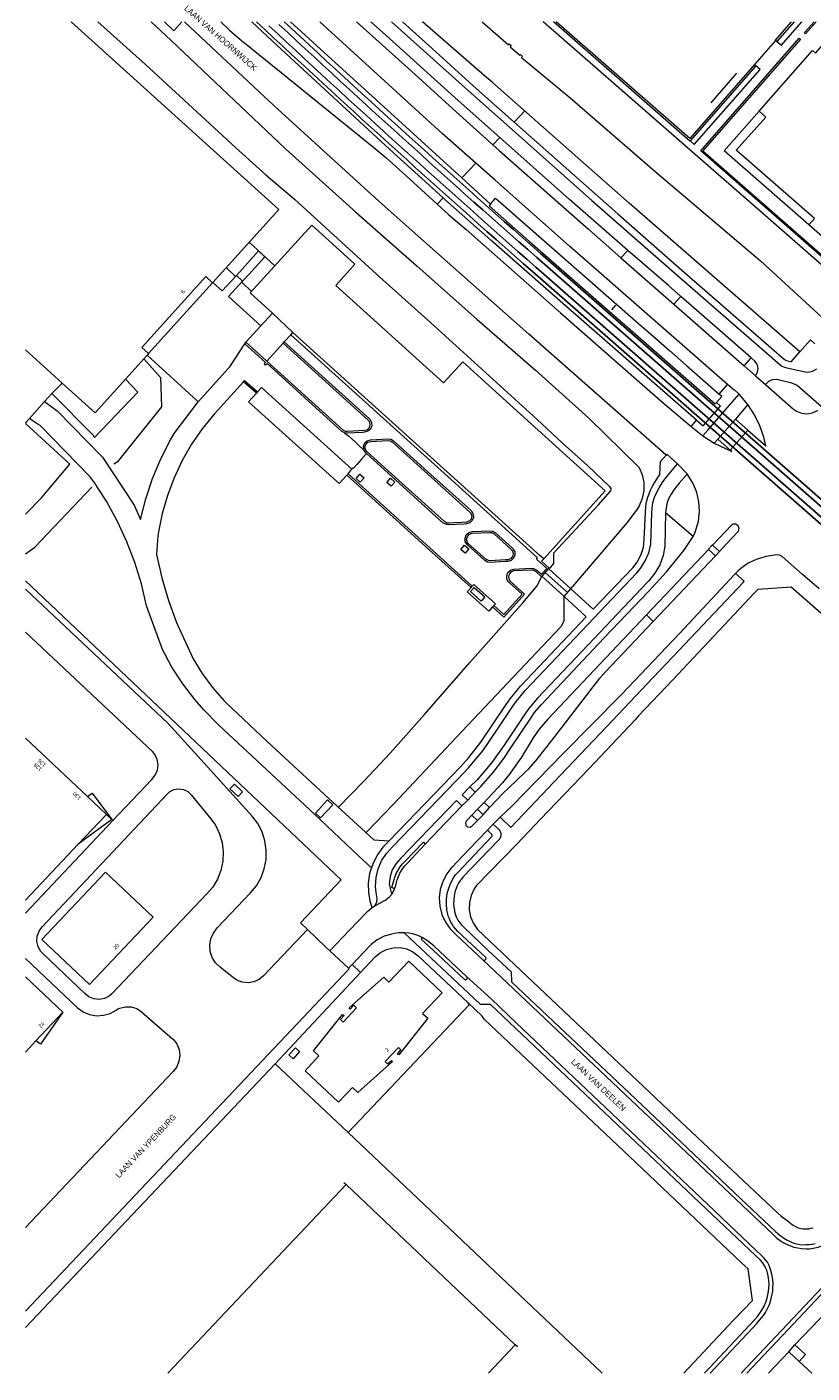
# Model space of a CAD drawing. Header units: metres. Extents: x 83575 to 86200, y 450600 to 453750.
# Tile 21 of 94: x 84400 to 84604, y 450950 to 451299. Entities that reach past the tile are written whole.
import ezdxf
from ezdxf.enums import TextEntityAlignment as Align

# ---------------------------------------------------------------- set-up
doc = ezdxf.new("R2010")
doc.units = ezdxf.units.M
for name, color, linetype, lineweight in [('gw-bs-grondwerklijn', 253, 'Continuous', 18), ('kd-bs-kadastralegrens', 253, 'Continuous', 18), ('og-bs-bebouwing', 253, 'Continuous', 18), ('og-bs-huisnummer', 253, 'Continuous', 18), ('og-bs-spoor HTM', 253, 'Continuous', 25), ('og-bs-straatnaam', 253, 'Continuous', 25), ('vh-bs-randverharding', 253, 'Continuous', 18)]:
    doc.layers.add(name, color=color, linetype=linetype, lineweight=lineweight)
doc.styles.add('Styledgn001', font='dgn001.shx')

msp = doc.modelspace()

# ---------------------------------------------------------------- linework, layer by layer
at = {"layer": 'gw-bs-grondwerklijn'}
for p, q in [((84418.75, 451300), (84431.06, 451288.92)), ((84432.53, 451300), (84437.71, 451295.16)), ((84468.59, 451300), (84512.95, 451259.55)), ((84518.26, 451300), (84525.04, 451294.06)), ((84437.71, 451295.16), (84452.38, 451281.2)), ((84525.51, 451293.53), (84528.02, 451291.37)), ((84431.06, 451288.92), (84454.38, 451267.4)), ((84452.38, 451281.2), (84467.36, 451267.1)), ((84529.24, 451276.9), (84526.52, 451274.01)), ((84520.99, 451268.11), (84522.8, 451270.04)), ((84454.38, 451267.4), (84462.27, 451260.32)), ((84467.36, 451267.1), (84485.55, 451250.71)), ((84516.57, 451263.41), (84512.95, 451259.55)), ((84462.27, 451260.32), (84469.62, 451254.05)), ((84512.95, 451259.55), (84520.41, 451252.75)), ((84469.62, 451254.05), (84490.87, 451234.58)), ((84506.57, 451252.77), (84508.11, 451254.4)), ((84485.55, 451250.71), (84501.44, 451236.68)), ((84457.93, 451242.89), (84464.54, 451236.78)), ((84454.38, 451234.06), (84451.99, 451236.32)), ((84501.44, 451236.68), (84516.83, 451222.94)), ((84458.52, 451230.13), (84455.98, 451232.54)), ((84490.87, 451234.58), (84504.89, 451222.07)), ((84504.89, 451222.07), (84532.41, 451197.03)), ((84516.83, 451222.94), (84532.07, 451209.72)), ((84430.65, 451212.71), (84434.95, 451207.84)), ((84429.07, 451204.07), (84425.88, 451207.43)), ((84434.95, 451207.84), (84435.21, 451200.26)), ((84532.07, 451209.72), (84545.82, 451197.35)), ((84417.83, 451192.23), (84429.07, 451204.07)), ((84435.21, 451200.26), (84423.71, 451185.97)), ((84532.41, 451197.03), (84539.07, 451190.88)), ((84545.82, 451197.35), (84558.85, 451184.57)), ((84583.78, 451197.07), (84587.02, 451194.23)), ((84539.07, 451190.88), (84545.52, 451185.08)), ((84582.45, 451189.07), (84579.24, 451191.91)), ((84404.12, 451176.69), (84411.53, 451185.42)), ((84423.71, 451185.97), (84422.92, 451185.39)), ((84545.52, 451185.08), (84551.21, 451179.63)), ((84558.85, 451184.57), (84559.64, 451182.67)), ((84402.45, 451163.92), (84417.18, 451179.44)), ((84551.21, 451179.63), (84551.55, 451179.14)), ((84559.64, 451182.67), (84560.05, 451180.65)), ((84560.05, 451180.65), (84560.07, 451178.59)), ((84400, 451172.42), (84404.12, 451176.69)), ((84548.24, 451174.75), (84551.46, 451178.42)), ((84551.55, 451179.14), (84551.46, 451178.42)), ((84559.68, 451176.56), (84558.92, 451174.65)), ((84560.07, 451178.59), (84559.68, 451176.56)), ((84536.79, 451162.44), (84548.24, 451174.75)), ((84555.86, 451170.28), (84558.09, 451173.3)), ((84558.92, 451174.65), (84558.09, 451173.3)), ((84541.22, 451153.14), (84555.86, 451170.28)), ((84400, 451162.23), (84402.45, 451163.92)), ((84536.79, 451159.72), (84536.79, 451162.44)), ((84535.58, 451158.47), (84535.99, 451158.7)), ((84535.99, 451158.7), (84536.79, 451159.72)), ((84532.45, 451153.9), (84533.54, 451156.04)), ((84533.54, 451156.04), (84533.62, 451156.26)), ((84528.75, 451149.46), (84532.45, 451153.9)), ((84515.08, 451134.03), (84528.75, 451149.46)), ((84539.37, 451150.98), (84539.44, 451151.14)), ((84539.37, 451150.98), (84539.41, 451144.75)), ((84539.41, 451144.75), (84538.56, 451143.31)), ((84538.56, 451143.31), (84532.28, 451136.64)), ((84503.28, 451120.55), (84515.08, 451134.03)), ((84532.28, 451136.64), (84512.95, 451116.19)), ((84494.4, 451110.6), (84503.28, 451120.55)), ((84512.95, 451116.19), (84495.16, 451097.23)), ((84487.72, 451103.41), (84494.4, 451110.6)), ((84481.01, 451096.56), (84487.72, 451103.41)), ((84495.16, 451097.23), (84488.18, 451089.99))]:
    msp.add_line(p, q, dxfattribs=at)
for points in [[(84508.11, 451254.4), (84494.33, 451266.94), (84463.98, 451294.95), (84458.61, 451300)], [(84600.47, 451214.5), (84556.32, 451253.05), (84520.79, 451284.33), (84518.76, 451286.12), (84502.75, 451300)], [(84525.04, 451294.06), (84525.2, 451294.26), (84525.76, 451293.84), (84525.51, 451293.53)], [(84528.02, 451291.37), (84528.12, 451291.49), (84528.64, 451291.01), (84528.45, 451290.78)], [(84528.45, 451290.78), (84540.89, 451280.38), (84562.93, 451261.3), (84590.32, 451238.1), (84608.37, 451221.42)], [(84573.69, 451196.81), (84539.8, 451226.46), (84520.52, 451243.44), (84508.56, 451253.99), (84508.11, 451254.4)], [(84409.52, 451206.43), (84406.82, 451203.74), (84404.93, 451201.6)], [(84401.09, 451197.24), (84400.29, 451196.34), (84400, 451196)], [(84400, 451155.18), (84481.72, 451077.79), (84471.18, 451066.63), (84472.98, 451064.91)]]:
    msp.add_lwpolyline(points, dxfattribs=at)
at = {"layer": 'kd-bs-kadastralegrens'}
for p, q in [((84584.06, 451286.65), (84577.46, 451279.04)), ((84551.81, 451225.37), (84552.86, 451226.57)), ((84406.82, 451203.74), (84417.61, 451192.8)), ((84400, 451195.95), (84411.53, 451185.42)), ((84417.61, 451192.8), (84417.65, 451192.46)), ((84534.58, 451157.36), (84540.33, 451152.14)), ((84514.69, 451045.96), (84514.65, 451045.92)), ((84464.62, 451030.13), (84400, 450961.8)), ((84482.4, 450999.39), (84483.03, 450998.81)), ((84527.45, 450956.76), (84526.82, 450957.34)), ((84603.56, 450950), (84600.33, 450953.04))]:
    msp.add_line(p, q, dxfattribs=at)
msp.add_lwpolyline([(84483.51, 451012.32), (84464.62, 451030.13), (84486.71, 451053.76)], dxfattribs=at)
at = {"layer": 'og-bs-bebouwing'}
for p, q in [((84599.01, 451300), (84594.55, 451294.88)), ((84594.21, 451295.16), (84588.75, 451288.93)), ((84594.55, 451294.88), (84594.21, 451295.16)), ((84589.1, 451288.62), (84572.09, 451269.12)), ((84588.75, 451288.93), (84589.1, 451288.62)), ((84580.92, 451266.56), (84589.97, 451276.83)), ((84602.82, 451247.44), (84580.92, 451266.56)), ((84448.46, 451232.41), (84431.87, 451214.06)), ((84469.18, 451219.48), (84463.93, 451224.52)), ((84468.7, 451218.95), (84469.18, 451219.48)), ((84409.52, 451206.43), (84400, 451215.05)), ((84456.8, 451216.59), (84457.07, 451217)), ((84466.69, 451216.74), (84467.02, 451217.11)), ((84459.8, 451203.76), (84456.42, 451206.77)), ((84460.11, 451204.11), (84459.8, 451203.76)), ((84483.19, 451182.59), (84483.51, 451182.95)), ((84483.51, 451182.95), (84515.68, 451153.83)), ((84535.44, 451158.35), (84533.72, 451156.38)), ((84515.36, 451153.48), (84515.68, 451153.83)), ((84515.68, 451153.83), (84516.08, 451154.27)), ((84521.25, 451148.79), (84520.93, 451148.43)), ((84416.04, 451099.31), (84417.3, 451100.23)), ((84417.3, 451100.23), (84422.39, 451093.4)), ((84422.39, 451093.4), (84413.69, 451086.95)), ((84409.66, 451043.44), (84403.9, 451035.19)), ((84403.9, 451035.19), (84402.69, 451036.01)), ((84597.61, 450955.53), (84599.22, 450957.29))]:
    msp.add_line(p, q, dxfattribs=at)
for points in [[(84411.88, 451300), (84465.6, 451251.37), (84448.51, 451232.47)], [(84572.09, 451269.12), (84572.03, 451269.06), (84536.66, 451300)], [(84588.75, 451288.93), (84588.72, 451288.95), (84571.98, 451269.76), (84537.43, 451300)], [(84633.96, 451300), (84643.16, 451291.96), (84641.65, 451290.24), (84650.58, 451282.15), (84641.08, 451271.13), (84642.77, 451269.6), (84614.43, 451237.24), (84602.82, 451247.44), (84604.24, 451249.03), (84584, 451266.75), (84591.65, 451275.26), (84589.97, 451276.83), (84603.72, 451292.55), (84604.52, 451291.86), (84609.58, 451297.63), (84608.79, 451298.32), (84610.26, 451300)], [(84594.21, 451295.16), (84594.16, 451295.2), (84598.35, 451300)], [(84604.68, 451300), (84601.94, 451296.89), (84601.66, 451297.18), (84604.15, 451300)], [(84575.35, 451266.53), (84618.81, 451228.45), (84645.43, 451258.81), (84648.57, 451262.02), (84649.69, 451263.04), (84646.9, 451265.5), (84647.13, 451265.76), (84650.25, 451263.08), (84646.76, 451259.73), (84645.66, 451258.55), (84618.82, 451228.01), (84574.85, 451266.53), (84600.33, 451295.74), (84600.5, 451295.59), (84600.64, 451295.47), (84575.35, 451266.53)], [(84463.93, 451224.52), (84458.18, 451229.75), (84474.11, 451247.35), (84478.54, 451243.35), (84485.31, 451237.18), (84480.36, 451231.73), (84508.2, 451206.52), (84513.22, 451211.9), (84521.79, 451204.12), (84550.09, 451178.47), (84534.18, 451160.92)], [(84448.51, 451232.47), (84448.46, 451232.41), (84446.68, 451234.02), (84430.09, 451215.67), (84431.87, 451214.06), (84431.48, 451213.62)], [(84521.25, 451148.79), (84523.83, 451146.45), (84526.01, 451148.86), (84528.57, 451151.72), (84525.21, 451154.76), (84525.09, 451154.87), (84524.65, 451155.65), (84524.59, 451156.53), (84524.92, 451157.36), (84525.57, 451157.97), (84526.42, 451158.23), (84530.95, 451158.48), (84531.52, 451158.4), (84532.38, 451157.96), (84533.59, 451156.88), (84534.94, 451158.43), (84532.27, 451160.84), (84532.58, 451161.19), (84510.28, 451181.32), (84468.7, 451218.95)], [(84534.18, 451160.92), (84533.17, 451161.79), (84469.18, 451219.48)], [(84482.64, 451193.56), (84481.78, 451194), (84477.1, 451198.26), (84472.21, 451202.69), (84462.54, 451211.47), (84462.18, 451211.09), (84461.86, 451211.38), (84462.13, 451211.71), (84456.8, 451216.59)], [(84457.07, 451217), (84462.33, 451212.27), (84462.49, 451212.11)], [(84462.49, 451212.11), (84482.14, 451194.33), (84482.76, 451193.97), (84483.25, 451193.94), (84487.78, 451194.18), (84488.51, 451194.39), (84489.05, 451194.94), (84489.25, 451195.69), (84489.05, 451196.43), (84488.74, 451196.82), (84466.69, 451216.74)], [(84467.02, 451217.11), (84489.04, 451197.16), (84489.22, 451196.97), (84489.63, 451196.2), (84489.67, 451195.32), (84489.31, 451194.51), (84488.64, 451193.94), (84487.79, 451193.72), (84487.28, 451193.65), (84483.25, 451193.47), (84482.64, 451193.56)], [(84431.48, 451213.62), (84418.02, 451198.74), (84409.52, 451206.43)], [(84456.42, 451206.77), (84456.71, 451207.09), (84460.11, 451204.11)], [(84487.72, 451188.94), (84487.56, 451189.21), (84487.5, 451190.09), (84487.82, 451190.9), (84488.47, 451191.49), (84489.32, 451191.74), (84493.89, 451191.95), (84494.59, 451191.87), (84495.29, 451191.44), (84504.98, 451182.71)], [(84515.04, 451173.02), (84515.33, 451172.68), (84515.55, 451171.95), (84515.39, 451171.19), (84514.87, 451170.62), (84514.14, 451170.38), (84513.02, 451170.3), (84510.98, 451170.19), (84509.57, 451170.14), (84509.13, 451170.17), (84508.45, 451170.53), (84496.56, 451181.26), (84488.45, 451188.6), (84488.09, 451189.03), (84487.9, 451189.78), (84488.1, 451190.53), (84488.64, 451191.08), (84489.38, 451191.29), (84493.92, 451191.51), (84494.37, 451191.47), (84495.03, 451191.11), (84503.21, 451183.71), (84515.04, 451173.02)], [(84488.33, 451188.15), (84488.18, 451188.29), (84488, 451188.45), (84487.72, 451188.94)], [(84504.98, 451182.71), (84515.35, 451173.37), (84515.46, 451173.26), (84515.91, 451172.5), (84515.99, 451171.62), (84515.68, 451170.8), (84515.03, 451170.19), (84514.19, 451169.93), (84513.59, 451169.88), (84511.55, 451169.77), (84509.59, 451169.68), (84509, 451169.75), (84508.16, 451170.17), (84488.33, 451188.15)], [(84515.36, 451153.48), (84504.44, 451163.35), (84483.19, 451182.59)], [(84526.39, 451161.06), (84525.74, 451160.47), (84524.89, 451160.22), (84524.31, 451160.18), (84520.31, 451159.96), (84519.6, 451160.04), (84518.89, 451160.47), (84514.42, 451164.5), (84514.32, 451164.59), (84513.87, 451165.35), (84513.8, 451166.24), (84514.12, 451167.07), (84514.76, 451167.68), (84515.61, 451167.95), (84520.21, 451168.17), (84520.89, 451168.1), (84521.62, 451167.67), (84526.07, 451163.66), (84526.21, 451163.52), (84526.65, 451162.76), (84526.72, 451161.88), (84526.39, 451161.06)], [(84519.2, 451160.81), (84514.73, 451164.81), (84514.44, 451165.16), (84514.22, 451165.91), (84514.4, 451166.67), (84514.92, 451167.25), (84515.66, 451167.5), (84520.21, 451167.72), (84520.69, 451167.7), (84521.3, 451167.35), (84525.76, 451163.33), (84526.09, 451162.95), (84526.3, 451162.21), (84526.11, 451161.46), (84525.59, 451160.9), (84524.85, 451160.67), (84524.29, 451160.63), (84520.28, 451160.39), (84519.86, 451160.44), (84519.2, 451160.81)], [(84534.18, 451160.92), (84534.17, 451160.89), (84533.6, 451160.25), (84535.58, 451158.47), (84535.44, 451158.35)], [(84533.72, 451156.38), (84533.62, 451156.26), (84532.09, 451157.63), (84531.4, 451157.97), (84530.97, 451157.99), (84526.45, 451157.79), (84525.71, 451157.53), (84525.19, 451156.95), (84525.02, 451156.19), (84525.24, 451155.44), (84525.52, 451155.1), (84529.19, 451151.72), (84526.34, 451148.55), (84523.83, 451145.78), (84520.93, 451148.43)], [(84520.93, 451148.43), (84519.95, 451147.32), (84514.34, 451152.34), (84515.36, 451153.48)], [(84517.98, 451149.96), (84515.24, 451152.42), (84516.18, 451153.51), (84518.92, 451151.04), (84517.98, 451149.96)], [(84516.08, 451154.27), (84521.67, 451149.26), (84521.25, 451148.79)], [(84400, 451114.43), (84416.04, 451099.31), (84420.96, 451094.69)], [(84454.12, 451102.51), (84456.2, 451100.52), (84455.08, 451099.31), (84452.95, 451101.29), (84454.12, 451102.51)], [(84478.21, 451098.43), (84479.54, 451097.21), (84476.39, 451093.84), (84475.1, 451095.01), (84478.21, 451098.43)], [(84420.96, 451094.69), (84413.69, 451086.95), (84400, 451072.49)], [(84433.04, 451068.08), (84416.57, 451050.6), (84404.23, 451062.28), (84420.69, 451079.77), (84433.04, 451068.08)], [(84494.11, 451051.27), (84499.21, 451056.66), (84507.85, 451048.48), (84502.78, 451043.14), (84504.19, 451041.9), (84496.68, 451032.39), (84496.31, 451032.64), (84497.18, 451033.7), (84496.56, 451034.33), (84493.1, 451030.73), (84493.75, 451030.06), (84494.76, 451030.97), (84495.06, 451030.69), (84486.01, 451022.63), (84484.66, 451023.97), (84481.05, 451020.13), (84472.39, 451028.32), (84475.98, 451032.18), (84474.58, 451033.46), (84482.12, 451042.91), (84482.47, 451042.64), (84481.57, 451041.57), (84482.26, 451040.92), (84485.72, 451044.58), (84485.05, 451045.26), (84484.04, 451044.25), (84483.81, 451044.56), (84492.75, 451052.56), (84494.11, 451051.27)], [(84400, 451052.64), (84409.66, 451043.44), (84402.69, 451036.01), (84400, 451033.16)], [(84468.2, 451032.44), (84469.89, 451034.26), (84470.97, 451033.25), (84469.29, 451031.43), (84468.2, 451032.44)], [(84436.82, 450950), (84483.03, 450998.81), (84526.82, 450957.34), (84519.87, 450950)], [(84599.22, 450957.29), (84601.94, 450954.8), (84600.33, 450953.04), (84597.61, 450955.53)]]:
    msp.add_lwpolyline(points, dxfattribs=at)
at = {"layer": 'og-bs-spoor HTM'}
for points in [[(84850, 450955.89), (84531.23, 451235.35), (84528.89, 451237.4), (84526.56, 451239.46), (84524.22, 451241.51), (84521.89, 451243.57), (84519.57, 451245.63), (84517.24, 451247.69), (84514.92, 451249.76), (84512.59, 451251.83), (84510.28, 451253.9), (84507.96, 451255.97), (84505.64, 451258.04), (84503.33, 451260.12), (84501.02, 451262.2), (84498.71, 451264.28), (84496.4, 451266.36), (84494.1, 451268.45), (84491.8, 451270.54), (84489.5, 451272.63), (84487.2, 451274.72), (84484.9, 451276.82), (84482.61, 451278.92), (84480.32, 451281.02), (84478.03, 451283.12), (84475.74, 451285.23), (84473.46, 451287.34), (84471.17, 451289.45), (84468.89, 451291.56), (84466.62, 451293.68), (84464.34, 451295.79), (84462.07, 451297.91), (84459.83, 451300)], [(84850, 450957.8), (84532.17, 451236.43), (84529.84, 451238.48), (84527.5, 451240.53), (84525.17, 451242.59), (84522.84, 451244.65), (84520.52, 451246.71), (84518.19, 451248.77), (84515.87, 451250.83), (84513.55, 451252.9), (84511.23, 451254.97), (84508.92, 451257.04), (84506.6, 451259.11), (84504.29, 451261.19), (84501.98, 451263.27), (84499.67, 451265.35), (84497.37, 451267.43), (84495.06, 451269.51), (84492.76, 451271.6), (84490.46, 451273.69), (84488.17, 451275.78), (84485.87, 451277.88), (84483.58, 451279.98), (84481.29, 451282.08), (84479, 451284.18), (84476.71, 451286.28), (84474.43, 451288.39), (84472.15, 451290.5), (84469.87, 451292.61), (84467.59, 451294.73), (84465.32, 451296.84), (84463.04, 451298.96)], [(84465.62, 451299.32), (84467.89, 451297.2), (84470.17, 451295.09), (84472.44, 451292.98), (84474.72, 451290.87), (84477, 451288.76), (84479.29, 451286.66), (84481.57, 451284.55), (84483.86, 451282.46), (84486.15, 451280.36), (84488.44, 451278.26), (84490.74, 451276.17), (84493.03, 451274.08), (84495.33, 451271.99), (84497.63, 451269.91), (84499.93, 451267.83), (84502.24, 451265.75), (84504.54, 451263.67), (84506.85, 451261.59), (84509.17, 451259.52), (84511.48, 451257.45), (84513.79, 451255.38), (84516.11, 451253.31), (84518.43, 451251.25), (84520.75, 451249.19), (84523.08, 451247.13), (84525.4, 451245.07), (84527.73, 451243.02), (84530.06, 451240.97), (84532.4, 451238.92), (84850, 450960.48)], [(84466.99, 451300), (84468.87, 451298.25), (84471.14, 451296.14), (84473.42, 451294.03), (84475.7, 451291.92), (84477.98, 451289.82), (84480.26, 451287.71), (84482.54, 451285.61), (84484.83, 451283.51), (84487.12, 451281.42), (84489.41, 451279.32), (84491.7, 451277.23), (84494, 451275.14), (84496.29, 451273.06), (84498.59, 451270.97), (84500.9, 451268.89), (84503.2, 451266.81), (84505.5, 451264.73), (84507.81, 451262.66), (84510.12, 451260.59), (84512.43, 451258.52), (84514.75, 451256.45), (84517.07, 451254.39), (84519.38, 451252.32), (84521.71, 451250.26), (84524.03, 451248.2), (84526.35, 451246.15), (84528.68, 451244.1), (84531.01, 451242.04), (84533.34, 451240), (84850, 450962.39)]]:
    msp.add_lwpolyline(points, dxfattribs=at)
at = {"layer": 'vh-bs-randverharding'}
for p, q in [((84525.28, 451272.68), (84546.65, 451253.67)), ((84520.41, 451252.75), (84521.72, 451254.27)), ((84521.72, 451254.27), (84558.71, 451221.85)), ((84554.17, 451238.86), (84555.97, 451240.78)), ((84554.17, 451238.86), (84567.89, 451226.82)), ((84448.51, 451232.47), (84450.97, 451230.27)), ((84450.97, 451230.27), (84454.62, 451234.32)), ((84456.23, 451232.81), (84452.6, 451228.8)), ((84454.62, 451234.32), (84456.23, 451232.81)), ((84452.6, 451228.8), (84460.95, 451221.28)), ((84569.65, 451228.88), (84567.89, 451226.82)), ((84587.86, 451212.97), (84569.65, 451228.88)), ((84567.89, 451226.82), (84586.03, 451210.89)), ((84457.07, 451217), (84460.95, 451221.28)), ((84460.95, 451221.28), (84463.93, 451224.52)), ((84558.71, 451221.85), (84563.09, 451218.01)), ((84468.7, 451218.95), (84467.02, 451217.11)), ((84563.09, 451218.01), (84566.69, 451214.85)), ((84466.69, 451216.74), (84462.49, 451212.11)), ((84566.69, 451214.85), (84571.12, 451210.97)), ((84598.24, 451211.95), (84600.47, 451214.5)), ((84571.12, 451210.97), (84576.78, 451206.02)), ((84586.03, 451210.89), (84587.86, 451212.97)), ((84586.03, 451210.89), (84588.96, 451208.32)), ((84444.73, 451201.58), (84452.6, 451210.27)), ((84588.96, 451208.32), (84591.62, 451206.02)), ((84461.12, 451205.24), (84460.11, 451204.11)), ((84484.52, 451184.08), (84461.12, 451205.24)), ((84576.78, 451206.02), (84579.61, 451203.54)), ((84579.61, 451203.54), (84581.79, 451206.05)), ((84404.93, 451201.6), (84401.09, 451197.24)), ((84578.9, 451201.35), (84580.29, 451202.94)), ((84580.29, 451202.94), (84579.61, 451203.54)), ((84587, 451200.84), (84583.78, 451197.07)), ((84587, 451200.84), (84584.79, 451203.57)), ((84572.32, 451195.18), (84573.69, 451196.81)), ((84583.78, 451197.07), (84579.24, 451191.91)), ((84482.64, 451193.56), (84483.64, 451192.71)), ((84572.32, 451195.18), (84575.35, 451192.72)), ((84582.45, 451189.07), (84587.02, 451194.23)), ((84483.64, 451192.71), (84484.39, 451192.05)), ((84484.39, 451192.05), (84485.42, 451191.09)), ((84485.42, 451191.09), (84486.15, 451190.42)), ((84486.15, 451190.42), (84487.72, 451188.94)), ((84575.35, 451192.72), (84578.26, 451190.82)), ((84579.24, 451191.91), (84578.26, 451190.82)), ((84487.04, 451186.73), (84486.38, 451186)), ((84488.33, 451188.15), (84487.04, 451186.73)), ((84483.51, 451182.95), (84484.52, 451184.08)), ((84485.08, 451184.53), (84484.52, 451184.08)), ((84485.76, 451185.31), (84485.08, 451184.53)), ((84486.38, 451186), (84485.76, 451185.31)), ((84571.32, 451182.88), (84568.82, 451185.49)), ((84572.84, 451166.67), (84565.72, 451172.82)), ((84576.8, 451163.33), (84560.74, 451146.35)), ((84578.6, 451161.71), (84576.8, 451163.33)), ((84577.83, 451164.44), (84579.67, 451162.83)), ((84578.6, 451161.71), (84579.67, 451162.83)), ((84562.49, 451144.67), (84578.6, 451161.71)), ((84539.44, 451151.14), (84533.72, 451156.38)), ((84535.44, 451158.35), (84541.22, 451153.14)), ((84583.85, 451157.06), (84583.68, 451156.89)), ((84605.45, 451153.09), (84601.17, 451156.85)), ((84539.44, 451151.14), (84541.22, 451153.14)), ((84550.04, 451131.5), (84562.49, 451144.67)), ((84562.49, 451144.67), (84560.74, 451146.35)), ((84514.49, 451098.42), (84516.44, 451100.44)), ((84515.07, 451101.8), (84516.44, 451100.44)), ((84512.99, 451096.92), (84514.49, 451098.42)), ((84517.02, 451096.04), (84515.55, 451094.48)), ((84518.75, 451097.82), (84517.02, 451096.04)), ((84517.02, 451096.04), (84518.46, 451094.62)), ((84518.46, 451094.62), (84520.17, 451096.46)), ((84518.75, 451097.82), (84520.17, 451096.46)), ((84422.65, 451093.11), (84400, 451069.16)), ((84420.96, 451094.69), (84422.65, 451093.11)), ((84516.99, 451093.12), (84515.55, 451094.48)), ((84516.99, 451093.12), (84518.46, 451094.62)), ((84522.87, 451094), (84521.09, 451092.17)), ((84519.58, 451090.61), (84514.76, 451085.64)), ((84521.09, 451092.17), (84519.58, 451090.61)), ((84498.82, 451082), (84503.51, 451087.03)), ((84498.23, 451081.36), (84498.82, 451082)), ((84496.25, 451077.73), (84496.56, 451078.64)), ((84496.56, 451078.64), (84496.93, 451079.45)), ((84496.93, 451079.45), (84497.34, 451080.2)), ((84497.34, 451080.2), (84497.86, 451080.92)), ((84497.86, 451080.92), (84498.23, 451081.36)), ((84495.54, 451075.45), (84495.68, 451075.81)), ((84495.68, 451075.81), (84495.97, 451076.74)), ((84495.97, 451076.74), (84496.25, 451077.73)), ((84489.72, 451070.56), (84490.19, 451070.88)), ((84483.64, 451054.86), (84478.83, 451059.34)), ((84501.74, 451058.02), (84514.65, 451045.92)), ((84400, 450966.05), (84483.77, 451054.74)), ((84483.64, 451054.86), (84484.57, 451055.83)), ((84483.77, 451054.74), (84483.64, 451054.86)), ((84484.57, 451055.83), (84486.71, 451053.76)), ((84514.9, 451045.4), (84483.51, 451012.32)), ((84518.17, 451042.57), (84514.65, 451045.92)), ((84483.51, 451012.32), (84549.33, 450950)), ((84592.55, 450956.11), (84586.79, 450950)), ((84592.36, 450950), (84597.61, 450955.53))]:
    msp.add_line(p, q, dxfattribs=at)
for points in [[(84440.5, 451300), (84438.4, 451297.67), (84435.97, 451300)], [(84500.09, 451245.87), (84495.43, 451250), (84490.65, 451254.29), (84465.31, 451277.37), (84461.82, 451280.6), (84441.15, 451300)], [(84450.54, 451300), (84452.93, 451297.77), (84456.53, 451294.66), (84456.72, 451294.51), (84490.2, 451267.42), (84493.27, 451264.83), (84498.49, 451260.18), (84506.57, 451252.77)], [(84516.57, 451263.41), (84507.9, 451271.05), (84476.21, 451300)], [(84485.73, 451300), (84499.91, 451287.17), (84510.61, 451277.46), (84520.99, 451268.11)], [(84522.8, 451270.04), (84512.06, 451279.59), (84492.4, 451297.26), (84489.41, 451300)], [(84494.76, 451300), (84514.73, 451282.07), (84525.28, 451272.68)], [(84497.6, 451300), (84505.29, 451293.08), (84515.93, 451283.41), (84526.52, 451274.01)], [(84617.7, 451226.89), (84591.59, 451249.7), (84571.97, 451266.83), (84534.03, 451300)], [(84594.55, 451294.88), (84595.69, 451293.93), (84601, 451300)], [(84572.09, 451269.12), (84573.15, 451268.18), (84590.21, 451287.67), (84589.1, 451288.62)], [(84526.52, 451274.01), (84553.32, 451250.22), (84569.91, 451235.67), (84593.14, 451215.45), (84596.49, 451212.51), (84596.99, 451212.23), (84598.24, 451211.95)], [(84555.97, 451240.78), (84540.86, 451253.97), (84522.8, 451270.04)], [(84520.99, 451268.11), (84522.65, 451266.62), (84545.73, 451246.27), (84554.17, 451238.86)], [(84581.79, 451206.05), (84540.88, 451241.88), (84521.61, 451258.98), (84516.57, 451263.41)], [(84506.57, 451252.77), (84509.59, 451250), (84514.12, 451246.15), (84538.53, 451224.62), (84564.48, 451201.84), (84572.32, 451195.18)], [(84520.41, 451252.75), (84520.07, 451252.36), (84530.53, 451243.09)], [(84546.65, 451253.67), (84568.73, 451234.34), (84591.95, 451214.13), (84595.41, 451211.13), (84595.83, 451210.81), (84596.8, 451210.45), (84601.85, 451209.31), (84602.61, 451209.24), (84603.77, 451209.46), (84604.8, 451210.06), (84604.82, 451210.08)], [(84565.87, 451187.77), (84530.3, 451219.04), (84500.09, 451245.87)], [(84530.53, 451243.09), (84578.59, 451201), (84578.9, 451201.35)], [(84454.62, 451234.32), (84455.46, 451235.24), (84460.35, 451240.65)], [(84460.35, 451240.65), (84461.97, 451239.15), (84457.79, 451234.53), (84456.23, 451232.81)], [(84569.65, 451228.88), (84566.44, 451231.65), (84555.97, 451240.78)], [(84452.6, 451210.27), (84452.9, 451210.61), (84456.8, 451216.59)], [(84600.47, 451214.5), (84603.21, 451217.64), (84604.26, 451216.7), (84604.34, 451216.8)], [(84444.73, 451201.58), (84444.4, 451201.9), (84431.48, 451213.62)], [(84588.96, 451208.32), (84589.2, 451208.62), (84589.53, 451209.26), (84589.68, 451210.28), (84589.44, 451211.29), (84588.83, 451212.12), (84587.86, 451212.97)], [(84606.08, 451200.25), (84599.81, 451205.77), (84599.48, 451206), (84598.42, 451206.43), (84594.5, 451207.32), (84594.4, 451207.33), (84593.33, 451207.26), (84592.36, 451206.8), (84591.62, 451206.02)], [(84456.42, 451206.77), (84448.87, 451198.34), (84445.77, 451194.56), (84442.99, 451190.55), (84440.55, 451186.32), (84438.46, 451181.9), (84436.74, 451177.33), (84435.4, 451172.64), (84434.45, 451167.85), (84434.31, 451166.89)], [(84483.19, 451182.59), (84481.21, 451180.37), (84457.78, 451201.59), (84459.8, 451203.76)], [(84584.79, 451203.57), (84583.56, 451204.64), (84583.49, 451204.56), (84581.79, 451206.05)], [(84591.62, 451206.02), (84598.84, 451199.67), (84599.58, 451199.15), (84600.9, 451198.6), (84602.32, 451198.44), (84603.73, 451198.68), (84605.01, 451199.3), (84605.14, 451199.41)], [(84404.93, 451201.6), (84408.24, 451199.23), (84419.91, 451187.21), (84428.11, 451174.76), (84429.77, 451171.07), (84431.15, 451176.44), (84432.92, 451181.69), (84435.06, 451186.79), (84437.57, 451191.73), (84438.48, 451193.33), (84444.73, 451201.58)], [(84573.69, 451196.81), (84575.41, 451195.3), (84579.91, 451200.46), (84578.9, 451201.35)], [(84575.35, 451192.72), (84576.64, 451194.21), (84581.14, 451199.38), (84584.79, 451203.57)], [(84587.02, 451194.23), (84591.63, 451190.19), (84591.14, 451192.4), (84590.12, 451195.38), (84588.74, 451198.2), (84587, 451200.84)], [(84474.8, 451094.72), (84450.1, 451117.83), (84446.19, 451121.74), (84443.84, 451124.44), (84440.72, 451128.53), (84437.92, 451132.85), (84435.47, 451137.37), (84431.31, 451148.76), (84430.01, 451154.39), (84428.33, 451159.92), (84426.27, 451165.31), (84423.85, 451170.56), (84421.06, 451175.62), (84417.93, 451180.47), (84416.67, 451182.24), (84403.78, 451195.44), (84403.04, 451195.85), (84401.09, 451197.24)], [(84578.26, 451190.82), (84582.89, 451188.68), (84582.45, 451189.07)], [(84541.22, 451153.14), (84546.98, 451147.82), (84557.23, 451158.59), (84558.34, 451159.99), (84559.34, 451161.83), (84559.96, 451163.82), (84560.2, 451165.9), (84560.48, 451173), (84560.6, 451174.44), (84560.79, 451175.64), (84561.13, 451176.84), (84561.44, 451177.76), (84561.84, 451178.7), (84562.25, 451179.5), (84562.68, 451180.31), (84563.32, 451181.31), (84563.92, 451182.22), (84564.26, 451182.69), (84564.38, 451186.1), (84565.87, 451187.77)], [(84568.82, 451185.49), (84566.04, 451187.97), (84565.87, 451187.77)], [(84486.67, 451180.75), (84485.58, 451181.74), (84486.56, 451182.84), (84487.67, 451181.84), (84486.67, 451180.75)], [(84490.19, 451070.88), (84490.54, 451071.2), (84490.99, 451071.99), (84491.07, 451072.91), (84490.77, 451074.48), (84490.63, 451076.04), (84490.76, 451078.33), (84491.29, 451080.57), (84492.2, 451082.67), (84493.46, 451084.59), (84495.03, 451086.26), (84513.82, 451105.79), (84514.67, 451106.72), (84518.38, 451111.18), (84522.21, 451116.77), (84526.21, 451122.72), (84527.1, 451124.01), (84529.39, 451126.81), (84545.57, 451143.92), (84558.16, 451157.19), (84559.23, 451158.42), (84560.47, 451160.36), (84561.36, 451162.48), (84561.87, 451164.73), (84562.15, 451172.78), (84562.23, 451173.99), (84562.44, 451175.41), (84562.87, 451176.86), (84563.33, 451178), (84564.03, 451179.28), (84564.81, 451180.54), (84565.78, 451181.89), (84566.67, 451182.93), (84568.82, 451185.49)], [(84571.32, 451182.88), (84571.2, 451182.74), (84569.21, 451180.46), (84568.42, 451179.52), (84567.77, 451178.6), (84567.17, 451177.65), (84566.5, 451176.4), (84566.17, 451175.46), (84565.99, 451174.62), (84565.8, 451173.52), (84565.72, 451172.82)], [(84573.01, 451167), (84573.45, 451168.01), (84573.55, 451168.28), (84574.2, 451170.68), (84574.46, 451173.16), (84574.32, 451175.64), (84573.79, 451178.07), (84572.87, 451180.38), (84571.59, 451182.51), (84571.32, 451182.88)], [(84494.66, 451179.7), (84493.53, 451180.68), (84494.13, 451181.35), (84494.54, 451181.8), (84495.65, 451180.79), (84494.66, 451179.7)], [(84565.72, 451172.82), (84565.54, 451164.21), (84565.06, 451161.73), (84564.2, 451159.36), (84562.97, 451157.16), (84561.41, 451155.18), (84560.88, 451154.64), (84547.22, 451140.27)], [(84579.67, 451162.83), (84580.5, 451163.71), (84582.72, 451166.06), (84584.61, 451168.1), (84584.75, 451168.79), (84584.5, 451169.43), (84583.94, 451169.84), (84583.25, 451169.89), (84582.84, 451169.71), (84577.83, 451164.44)], [(84434.31, 451166.89), (84433.94, 451161.98), (84435.29, 451156), (84437.02, 451150.12), (84439.14, 451144.36), (84439.44, 451143.63), (84443.44, 451134.99), (84445.75, 451131.16), (84448.4, 451127.56), (84451.35, 451124.21), (84451.9, 451123.64), (84462.58, 451113.57), (84478.54, 451098.84)], [(84516.44, 451100.44), (84517.9, 451101.96), (84521.06, 451105.57), (84523.87, 451109.21), (84525.51, 451111.68), (84531.04, 451119.89), (84531.81, 451121.06), (84533.51, 451123.08), (84549.84, 451140.39), (84561.27, 451152.4), (84565.96, 451157.56), (84570.41, 451163.01), (84572.84, 451166.67)], [(84572.84, 451166.67), (84572.95, 451166.85), (84573.01, 451167)], [(84513.81, 451162.37), (84512.7, 451163.35), (84513.67, 451164.45), (84514.3, 451163.9), (84514.79, 451163.47), (84513.81, 451162.37)], [(84577.83, 451164.44), (84577.63, 451164.22), (84576.84, 451163.38), (84576.8, 451163.33)], [(84601.17, 451156.85), (84595.92, 451161.47), (84595.17, 451161.88), (84594.42, 451161.91), (84591.74, 451161.5), (84589.16, 451160.7), (84587.12, 451159.76), (84585.21, 451158.4), (84584.57, 451157.83), (84583.85, 451157.06)], [(84583.68, 451156.89), (84569.29, 451141.56), (84554.33, 451125.79), (84539.23, 451110.43), (84525.89, 451096.86), (84522.87, 451094)], [(84585.86, 451154.83), (84586.09, 451155.07), (84583.85, 451157.06)], [(84472.98, 451064.91), (84461.59, 451052.88), (84460.49, 451051.97), (84459.12, 451051.34), (84457.63, 451051.08), (84456.13, 451051.22), (84454.72, 451051.75), (84453.5, 451052.63), (84450.38, 451055.15), (84449.24, 451056.26), (84448.36, 451057.65), (84447.84, 451059.21), (84447.72, 451060.85), (84447.99, 451062.47), (84448.65, 451063.98), (84449.65, 451065.29), (84458.28, 451074.35), (84459.8, 451076.24), (84461, 451078.35), (84461.83, 451080.63), (84462.28, 451083.01), (84462.33, 451085.44), (84461.98, 451087.84), (84461.24, 451090.15), (84460.14, 451092.31), (84458.69, 451094.26), (84444.63, 451109.8), (84436.96, 451118.25), (84400, 451153)], [(84522.87, 451094), (84525.66, 451091.34), (84527.3, 451093.02), (84538.47, 451104.75), (84550.55, 451117.5), (84562.49, 451130.12), (84567.62, 451135.5), (84578.32, 451146.86), (84585.86, 451154.83)], [(84588.78, 451152.07), (84567.59, 451129.54), (84558.74, 451120.2), (84557.84, 451119.22)], [(84598.27, 451153.54), (84589.62, 451152.96), (84588.78, 451152.07)], [(84638.08, 451124.4), (84635.17, 451121.21), (84598.27, 451153.54)], [(84494.13, 451087.88), (84512.62, 451106.98), (84514.78, 451109.42), (84517.92, 451113.45), (84524.45, 451123.16), (84525.49, 451124.66), (84528.13, 451127.95), (84542.03, 451142.63), (84545.16, 451145.91), (84539.44, 451151.14)], [(84560.74, 451146.35), (84535.21, 451119.37), (84532.99, 451116.74), (84531.47, 451114.51), (84528.4, 451109.51), (84525.09, 451104.8), (84524.92, 451104.58), (84523.51, 451102.9), (84519.74, 451098.83), (84518.75, 451097.82)], [(84422.65, 451093.11), (84432.71, 451103.76), (84433.6, 451104.85), (84434.15, 451106.14), (84434.32, 451107.54), (84434.09, 451108.93), (84433.48, 451110.2), (84432.95, 451110.87), (84400, 451141.92)], [(84547.22, 451140.27), (84532.6, 451124.8), (84530.32, 451122.1), (84529.44, 451120.88), (84523.9, 451112.59), (84520.89, 451108.4), (84519.87, 451107.12), (84516.91, 451103.66), (84515.07, 451101.8)], [(84520.17, 451096.46), (84523.66, 451100.22), (84525.12, 451101.58), (84529.48, 451105.72), (84530.19, 451106.39), (84532.17, 451108.6), (84536.9, 451114.65), (84548.74, 451129.96), (84550.04, 451131.5)], [(84557.84, 451119.22), (84545.81, 451106.52), (84533.37, 451093.48), (84527.18, 451086.96), (84516.69, 451076.16)], [(84448.03, 451093.55), (84449.19, 451091.87), (84450.24, 451089.69), (84450.93, 451087.37), (84451.22, 451084.97), (84451.11, 451082.55), (84450.61, 451080.19), (84449.72, 451077.94), (84448.48, 451075.86), (84446.91, 451074.02), (84422.4, 451048.2), (84421.7, 451047.61), (84420.46, 451046.99), (84419.09, 451046.75), (84417.71, 451046.91), (84416.44, 451047.46), (84415.37, 451048.34), (84404.65, 451058.53), (84404.01, 451059.2), (84403.31, 451060.41), (84402.99, 451061.76), (84403.06, 451063.16), (84403.52, 451064.47), (84404.33, 451065.61), (84436.68, 451099.95), (84437.31, 451100.55), (84438.42, 451101.15), (84439.65, 451101.36), (84440.89, 451101.18), (84442.01, 451100.62), (84442.9, 451099.73), (84448.03, 451093.55)], [(84515.07, 451101.8), (84513.08, 451099.8), (84514.49, 451098.42)], [(84478.54, 451098.84), (84490.2, 451088.08), (84494.13, 451087.88)], [(84512.99, 451096.92), (84511.57, 451098.31), (84497.21, 451083.34), (84495.93, 451081.97), (84494.98, 451080.36), (84494.39, 451078.59), (84494.19, 451076.73), (84494.42, 451075.47), (84494.7, 451074.44), (84494.99, 451074.23)], [(84494.99, 451074.23), (84495.15, 451074.47), (84495.54, 451075.45), (84494.82, 451075.74), (84495.67, 451078.42), (84496.01, 451079.38), (84496.46, 451080.27), (84497, 451081.11), (84497.63, 451081.86), (84498.24, 451082.53), (84503.01, 451087.51), (84503.51, 451087.03), (84507.11, 451090.8), (84512.99, 451096.92)], [(84489.63, 451080.9), (84486.35, 451083.91), (84474.8, 451094.72)], [(84515.55, 451094.48), (84514.17, 451093.04), (84513.9, 451092.48), (84514.02, 451091.88), (84514.48, 451091.46), (84515.09, 451091.41), (84515.57, 451091.68), (84516.16, 451092.29), (84516.99, 451093.12)], [(84509.55, 451068.21), (84509.38, 451068.82), (84509.2, 451069.54), (84509.12, 451070.27), (84509.03, 451071.18), (84508.99, 451071.92), (84509.04, 451072.84), (84509.1, 451073.41), (84509.21, 451074.21), (84509.43, 451075.07), (84509.65, 451075.84), (84509.93, 451076.57), (84510.38, 451077.53), (84510.79, 451078.26), (84511.33, 451079.01), (84511.98, 451079.76), (84520.67, 451088.85), (84520.84, 451089.09), (84520.86, 451089.32), (84520.75, 451089.53), (84519.58, 451090.61)], [(84521.09, 451092.17), (84522.48, 451090.84), (84522.78, 451090.47), (84522.98, 451090.11), (84523.08, 451089.64), (84523.1, 451089.21), (84523, 451088.84), (84522.78, 451088.39), (84522.42, 451087.97)], [(84494.13, 451087.88), (84492.49, 451086.19), (84491.03, 451084.11), (84489.92, 451081.83), (84489.63, 451080.9)], [(84514.76, 451085.64), (84510.49, 451081.07), (84510.42, 451081), (84509.07, 451079.28), (84508.05, 451077.35), (84507.4, 451075.27), (84507.13, 451073.1), (84507.27, 451070.92), (84507.8, 451068.8), (84508.57, 451067.11)], [(84522.42, 451087.97), (84513.25, 451078.4), (84512.93, 451078.02), (84512.6, 451077.63), (84512.21, 451077.07), (84511.94, 451076.54), (84511.7, 451076.02), (84511.49, 451075.48), (84511.26, 451074.86), (84511.09, 451074.12), (84510.97, 451073.42), (84510.87, 451072.55), (84510.84, 451071.63), (84510.91, 451070.66), (84511.04, 451069.86)], [(84489.72, 451070.56), (84489.32, 451071.86), (84488.87, 451074.36), (84488.83, 451076.9), (84489.18, 451079.41), (84489.63, 451080.9)], [(84516.69, 451076.16), (84516.16, 451075.39), (84515.35, 451073.7), (84514.92, 451071.88), (84514.88, 451070), (84515.24, 451068.16), (84515.98, 451066.44), (84517.07, 451064.91), (84568.05, 451016.66), (84594.76, 450991.38), (84595.57, 450990.72), (84596.11, 450990.32), (84596.76, 450989.83), (84598.14, 450988.73), (84598.76, 450988.3), (84599.35, 450987.95), (84600.06, 450987.61), (84600.69, 450987.45), (84601.36, 450987.35), (84602.08, 450987.35), (84602.76, 450987.4), (84603.35, 450987.51), (84603.96, 450987.64)], [(84490.19, 451070.88), (84492.95, 451072.36), (84493.06, 451072.42), (84494.18, 451073.3), (84494.99, 451074.23)], [(84478.83, 451059.34), (84483.89, 451064.69), (84488.2, 451069.21), (84488.74, 451069.76), (84489.72, 451070.56)], [(84519.11, 451057.74), (84511.95, 451064.39), (84511.31, 451065.08), (84510.85, 451065.65), (84510.43, 451066.26), (84510.05, 451066.97), (84509.75, 451067.63), (84509.55, 451068.21)], [(84511.04, 451069.86), (84511.1, 451069.56), (84511.26, 451068.96), (84511.41, 451068.47), (84511.59, 451067.99), (84511.93, 451067.32), (84512.42, 451066.58), (84512.86, 451066.08), (84513.46, 451065.47), (84519.73, 451059.56)], [(84472.98, 451064.91), (84477.8, 451060.3), (84478.83, 451059.34)], [(84508.57, 451067.11), (84508.71, 451066.81), (84509.97, 451065.02), (84511.53, 451063.49), (84518.4, 451057.06)], [(84498.03, 451064.05), (84496.63, 451064.02), (84495.51, 451063.88), (84494.48, 451063.63), (84492.83, 451063.13), (84491.07, 451062.24), (84489.53, 451061.02), (84489.28, 451060.77), (84484.57, 451055.83)], [(84575.76, 450950), (84582.33, 450956.97), (84588.75, 450963.81), (84589.51, 450964.62), (84590.14, 450965.48), (84590.66, 450966.28), (84591.22, 450967.33), (84591.68, 450968.38), (84592, 450969.36), (84592.31, 450970.68), (84592.48, 450971.9), (84592.53, 450973.06), (84592.47, 450973.91), (84592.38, 450974.7), (84592.21, 450975.61), (84591.89, 450976.62), (84591.47, 450977.54), (84590.87, 450978.56), (84590.31, 450979.24), (84588.88, 450980.55), (84576.33, 450992.47), (84553.21, 451014.42), (84536.72, 451030.01), (84520.42, 451045.47), (84517.81, 451045.47), (84516.04, 451047.14), (84498.03, 451064.05)], [(84502.69, 451062.79), (84502, 451063.15), (84501.09, 451063.52), (84500.24, 451063.78), (84499.21, 451063.98), (84498.14, 451064.05), (84498.03, 451064.05)], [(84502.69, 451062.79), (84502.45, 451062.42), (84505.53, 451059.51), (84513.56, 451052), (84513.96, 451051.88), (84514.31, 451052.13), (84514.31, 451052.55), (84514.22, 451052.68)], [(84503.99, 451062), (84503.93, 451062.06), (84502.84, 451062.72), (84502.69, 451062.79)], [(84514.22, 451052.68), (84510.22, 451056.43), (84505.72, 451060.63), (84503.99, 451062)], [(84400, 451057.37), (84413.47, 451044.61), (84414.94, 451043.57), (84416.61, 451042.88), (84418.38, 451042.57), (84420.19, 451042.66), (84421.92, 451043.15), (84423.51, 451044), (84423.95, 451044.32), (84424.43, 451044.54), (84425.89, 451044.88), (84427.38, 451044.83), (84428.81, 451044.39), (84430.07, 451043.58), (84438.11, 451036.6), (84438.26, 451036.46), (84439.18, 451035.24), (84439.76, 451033.82), (84439.96, 451032.29), (84439.75, 451030.77), (84439.16, 451029.36), (84438.23, 451028.14), (84400, 450987.7)], [(84486.71, 451053.76), (84490.53, 451057.8), (84491.9, 451058.94), (84493.48, 451059.74), (84495.2, 451060.17), (84496.98, 451060.21), (84498.72, 451059.84), (84500.33, 451059.1), (84500.96, 451058.62), (84501.74, 451058.02)], [(84518.4, 451057.06), (84518.54, 451056.97), (84518.91, 451056.97), (84519.12, 451057.08), (84519.22, 451057.23), (84519.23, 451057.51), (84519.11, 451057.74)], [(84519.73, 451059.56), (84525.78, 451053.94), (84525.84, 451051.35)], [(84518.4, 451057.06), (84593.56, 450985.9), (84594.56, 450984.95), (84595.34, 450984.37), (84596.19, 450983.81), (84597.06, 450983.35), (84598.02, 450982.96), (84598.92, 450982.65), (84599.95, 450982.41), (84600.9, 450982.27), (84602.02, 450982.22), (84603.02, 450982.21), (84604.37, 450982.4), (84605.24, 450982.61), (84606.31, 450983), (84607.21, 450983.37), (84608.35, 450983.91), (84609.08, 450984.4), (84609.99, 450985.05), (84610.7, 450985.63), (84611.63, 450986.46)], [(84589.61, 450963.15), (84591.04, 450964.87), (84591.57, 450965.69), (84592.19, 450966.87), (84592.6, 450967.72), (84592.98, 450968.85), (84593.16, 450969.73), (84593.45, 450971.11), (84593.5, 450972.03), (84593.58, 450973.26), (84593.49, 450974.23), (84593.24, 450975.6), (84592.99, 450976.55), (84592.5, 450977.85), (84592.06, 450978.71), (84591.13, 450979.89), (84590.48, 450980.54), (84589.18, 450981.76), (84573.19, 450996.9), (84560.06, 451009.38), (84533.69, 451034.41), (84527.08, 451040.74), (84520.63, 451046.82), (84514.22, 451052.68)], [(84525.84, 451051.35), (84526.04, 451051.16), (84556.35, 451022.5), (84571.4, 451008.25), (84585.19, 450995.17), (84594.2, 450986.63), (84595.4, 450985.65), (84596.12, 450985.13), (84597.06, 450984.54), (84597.82, 450984.14), (84598.46, 450983.85), (84599.23, 450983.6), (84600.03, 450983.39), (84600.49, 450983.32), (84601.36, 450983.25), (84602.1, 450983.26), (84602.87, 450983.28), (84603.61, 450983.4), (84604.43, 450983.55)], [(84514.65, 451045.92), (84514.52, 451045.8), (84514.9, 451045.4)], [(84585.95, 450966.47), (84588.18, 450968.8), (84587.08, 450976.97), (84585.4, 450978.54), (84558.06, 451004.5), (84529.83, 451031.24), (84518.88, 451041.59), (84518.25, 451042.42), (84518.17, 451042.57)], [(84640.19, 451006.33), (84638.87, 451005.72), (84637.8, 451005.08), (84636.81, 451004.34), (84635.12, 451002.7), (84622.35, 450989.21), (84612.03, 450978.27), (84595.81, 450961.1), (84585.32, 450950)], [(84599.22, 450957.29), (84614.01, 450972.79), (84622.64, 450981.45), (84624.33, 450979.79)], [(84612.97, 450977.76), (84594.59, 450958.26), (84592.55, 450956.11)], [(84570.44, 450950), (84583.18, 450963.62), (84585.95, 450966.47)], [(84577.23, 450950), (84589.44, 450962.96), (84589.61, 450963.15)]]:
    msp.add_lwpolyline(points, dxfattribs=at)

# ---------------------------------------------------------------- texts
at = {"layer": 'og-bs-huisnummer', "style": 'Styledgn001'}
for s, rotation, p in [('6', 46.504, (84441.14, 451229.75)), ('128', 136.6999, (84403.55, 451107.32)), ('126', 136.6999, (84404.58, 451108.41)), ('130', 136.6999, (84413.67, 451099.84)), ('20', 46.6451, (84423.83, 451060.11)), ('24', 46.6408, (84404.52, 451039.79)), ('2', 46.1622, (84493.96, 451033.43))]:
    msp.add_text(s, height=1, rotation=rotation, dxfattribs=at).set_placement(p, align=Align.CENTER)
at = {"layer": 'og-bs-straatnaam', "style": 'Styledgn001'}
for s, rotation, p in [('LAAN VAN HOORNWIJCK', 318.5377, (84450.52, 451295.8)), ('LAAN VAN DEELEN', 316.6664, (84548.37, 451024.63)), ('LAAN VAN YPENBURG', 46.6361, (84431.14, 451008.82))]:
    msp.add_text(s, height=1.5, rotation=rotation, dxfattribs=at).set_placement(p, align=Align.MIDDLE_CENTER)

doc.saveas('drawing.dxf')
